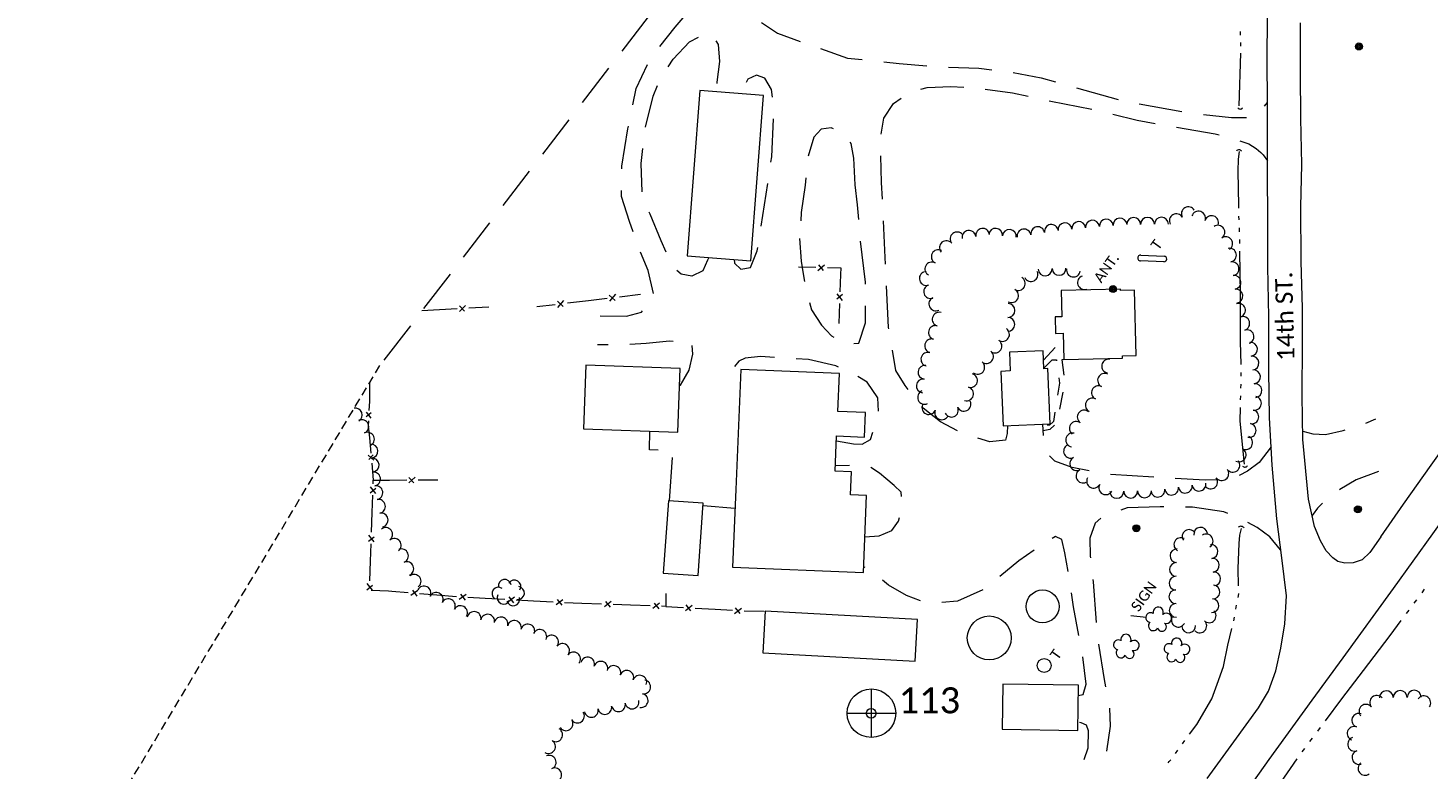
# Model space of a CAD drawing. Extents: x 296683 to 302265, y 46050 to 52727.
# Tile 19 of 26: x 299669 to 300476, y 50239 to 50667. Entities that reach past the tile are written whole.
import ezdxf
from ezdxf.enums import TextEntityAlignment as Align

# ---------------------------------------------------------------- set-up
doc = ezdxf.new("R2010")
doc.units = 0
doc.header["$MEASUREMENT"] = 0
for name, pattern in [('DGN Style 3', [37.5, 25, -12.5]), ('DGN Style 5', [20, 10, -10]), ('Echnl', [0.68, 0.25, -0.03, 0.02, -0.03, 0.02, -0.03, 0.02, -0.03, 0.25]), ('Wisdot3', [0.1875, 0.125, -0.0625])]:
    doc.linetypes.add(name, pattern=pattern)
for name, color, linetype, lineweight in [('Level 11', 7, 'Continuous', 25), ('Level 12', 241, 'Continuous', 25), ('Level 14', 1, 'Continuous', 25), ('Level 15', 40, 'Efen', 25), ('Level 17', 50, 'Wisdot3', 25), ('Level 18', 72, 'Etrel', 25), ('Level 19', 153, 'Echnl', 25), ('Level 4', 101, 'Continuous', 25)]:
    doc.layers.add(name, color=color, linetype=linetype, lineweight=lineweight)
doc.styles.add('CalibriRegular', font='calibri.ttf')
doc.styles.add('Style-IGR_FONT_0', font='calibri.ttf')
doc.linetypes.add('Efen', pattern='A,0.105,-0.0325,[20,dgnlstyle-ewdotudls.shx,S=0.000293,R=0,X=0,Y=0],-0.0325,0.105', length=0.275)
doc.linetypes.add('Etrel', pattern='A,0,[14,dgnlstyle-ewdotudls.shx,S=0.00065925,R=0,X=0,Y=0],-0.082294', length=0.082294)

# ---------------------------------------------------------------- blocks, each defined once
blk = doc.blocks.new('CULVRT')
at = {"layer": 'Level 15', "color": 40, "linetype": 'Continuous', "lineweight": 0}
blk.add_arc((10, 7.5), 12.5, 216.8804, 323.1199, dxfattribs=at)
blk = doc.blocks.new('CULVRT_1')
at = {"layer": 'Level 15', "color": 40, "linetype": 'Continuous', "lineweight": 0}
blk.add_arc((10, 7.5), 12.5, 216.8794, 323.1189, dxfattribs=at)
blk = doc.blocks.new('CULVRT_2')
at = {"layer": 'Level 15', "color": 40, "linetype": 'Continuous', "lineweight": 0}
blk.add_arc((10, 7.5), 12.5, 216.8793, 323.1189, dxfattribs=at)
blk = doc.blocks.new('CULVRT_3')
at = {"layer": 'Level 15', "color": 40, "linetype": 'Continuous', "lineweight": 0}
blk.add_arc((10, 7.5), 12.5, 216.879, 323.1185, dxfattribs=at)
blk = doc.blocks.new('POLE')
at = {"layer": 'Level 14', "color": 20, "linetype": 'Continuous', "lineweight": 0}
for centre, radius in [((-0.01, 0.02), 2.02), ((-0.01, 0.03), 1.52), ((0, -0.01), 1.01), ((0, 0), 0.502)]:
    blk.add_circle(centre, radius, dxfattribs=at)
blk = doc.blocks.new('SIGN')
at = {"layer": 'Level 14', "color": 20, "linetype": 'Continuous', "lineweight": 0, "style": 'Style-IGR_FONT_0'}
blk.add_text('SIGN', height=6, rotation=0.0001, dxfattribs=at).set_placement((-9.61, -0.01), align=Align.MIDDLE_LEFT)
blk = doc.blocks.new('TA')
at = {"layer": 'Level 12', "color": 241, "linetype": 'Continuous', "lineweight": 0, "style": 'Style-IGR_FONT_0'}
blk.add_text('T', height=6, rotation=359.99996, dxfattribs=at).set_placement((-1.95, 0.22), align=Align.MIDDLE_LEFT)
blk = doc.blocks.new('TK10')
at = {"layer": 'Level 12', "color": 241, "linetype": 'Continuous', "lineweight": 0}
for p, q in [((1.7, 1.6), (15.2, 1.63)), ((15.21, -1.67), (1.71, -1.7))]:
    blk.add_line(p, q, dxfattribs=at)
for centre, start, end in [((1.65, -0.05), 88.17384, 272.13192), ((15.14, -0.02), 272.26577, 88.00528)]:
    blk.add_arc(centre, 1.65, start, end, dxfattribs=at)
blk = doc.blocks.new('ANT')
at = {"layer": 'Level 14', "color": 20, "linetype": 'Continuous', "lineweight": 0, "style": 'Style-IGR_FONT_0'}
blk.add_text('ANT.', height=6, rotation=0.00008, dxfattribs=at).set_placement((0.55, 2.61), align=Align.MIDDLE_LEFT)
blk = doc.blocks.new('TREE')
at = {"layer": 'Level 18', "color": 93, "linetype": 'Continuous', "lineweight": 0}
for centre, radius, start, end in [((-4.47, 0.2), 2.78, 78.07141, 279.08246), ((-1.47, 4.28), 2.78, 1.3944, 209.16739), ((3.57, 2.42), 2.97, 278.42351, 139.65739), ((-2.01, -4.2), 2.61, 140.77956, 358.71217), ((3.46, -3.43), 2.97, 196.07432, 79.04759)]:
    blk.add_arc(centre, radius, start, end, dxfattribs=at)
blk = doc.blocks.new('PHOTOC')
at = {"layer": 'Level 4', "color": 73, "linetype": 'Continuous', "lineweight": 0}
for p, q in [((0.12, 14.06), (0.06, -13.8)), ((-13.79, 0.03), (14.12, 0.01))]:
    blk.add_line(p, q, dxfattribs=at)
blk.add_circle((0.17, 0.03), 14, dxfattribs=at)

msp = doc.modelspace()

# ---------------------------------------------------------------- linework, layer by layer
at = {"layer": 'Level 11', "color": 21, "linetype": 'Continuous', "lineweight": 13, "flags": 128}
for points in [[(300349, 50233.58), (300364.4, 50254.77), (300378.7, 50274.37), (300384.51, 50284.01), (300388.69, 50295.61), (300391.51, 50308.72), (300393.87, 50322.71), (300394.9, 50338.98), (300392.04, 50360.8), (300389.24, 50383.35), (300386.48, 50414.41), (300385.01, 50441.69), (300384.56, 50468.92), (300384.73, 50500.04), (300383.99, 50528.88), (300384.15, 50554.46), (300383.96, 50584.64), (300383.9, 50619.72), (300383.76, 50651.97), (300384.02, 50687.35)], [(300449.17, 50372.95), (300462.4, 50391.82), (300478.24, 50414.35), (300497.85, 50441.84), (300516.89, 50468.27), (300538.88, 50498.77), (300558.36, 50525.37), (300577.63, 50552.41), (300598.2, 50580.81), (300618.37, 50608.82), (300640.3, 50638.8), (300659.78, 50665.83), (300677.39, 50690.39)], [(300287.18, 50107.16), (300311.29, 50140.6), (300331.98, 50169.98), (300349.43, 50194.73), (300366.09, 50218.23), (300384.89, 50244.58), (300409.61, 50278.75), (300427.49, 50303.2), (300456.56, 50343.15), (300479.33, 50374.69), (300497.33, 50400.09), (300518.31, 50429.55), (300539.85, 50459.66), (300560.52, 50488.12), (300581.89, 50517.65), (300601.13, 50544.14), (300623.03, 50574.5), (300642.08, 50601.01), (300659.65, 50625.08), (300679.9, 50653.59), (300698.64, 50679.47)], [(300449.17, 50372.95), (300442.83, 50363.95), (300438.55, 50359.73), (300433.23, 50358.03), (300428.42, 50357.86), (300424.54, 50358.69), (300421.53, 50360.79), (300417.69, 50364.88), (300414.41, 50370.66), (300410.92, 50378.95), (300407.55, 50394.65), (300404.29, 50429.23), (300403.82, 50454.54), (300404.11, 50484.57), (300403.98, 50504.92), (300403.29, 50531.91), (300403.13, 50563.45), (300403.58, 50587.79), (300403.08, 50614.35), (300402.97, 50640.73), (300402.84, 50669.71)]]:
    msp.add_lwpolyline(points, dxfattribs=at)
at = {"layer": 'Level 12', "color": 241, "linetype": 'Continuous', "lineweight": 13, "flags": 128}
for points in [[(300085.69, 50532.26), (300093.11, 50627.75), (300056.4, 50630.6), (300048.98, 50535.12)], [(300266.3, 50475.27), (300300.28, 50476.02), (300300.25, 50477.42), (300308.02, 50477.59), (300307.19, 50515.28), (300299.12, 50515.1), (300299.1, 50515.94), (300264.81, 50515.18), (300265.14, 50500.01), (300261.33, 50499.93), (300261.54, 50490.35), (300265.96, 50490.45)], [(300258.47, 50438.24), (300257.15, 50470.1), (300254.77, 50470), (300254.34, 50480.39), (300234.94, 50479.58), (300235.39, 50468.71), (300230.08, 50468.49), (300231.38, 50437.11)], [(299989.26, 50435.4), (300043.69, 50433.42), (300045.03, 50470.1), (299990.59, 50472.08)], [(300075.2, 50355.58), (300150.68, 50352.45), (300152.52, 50396.81), (300143.36, 50397.19), (300143.91, 50410.52), (300134.41, 50410.91), (300135.26, 50431.22), (300151.36, 50430.55), (300151.95, 50444.69), (300136.04, 50445.35), (300136.95, 50467.2), (300079.9, 50469.56), (300077.03, 50400.38), (300077.06, 50400.38)], [(300055.41, 50350.66), (300058.3, 50392.4), (300038.17, 50393.79), (300035.27, 50352.05)], [(300092.72, 50305.97), (300180.64, 50301.15), (300181.96, 50325.26), (300094.04, 50330.08)], [(300274.78, 50287.37), (300231.16, 50288.05), (300230.75, 50261.96), (300274.38, 50261.28)]]:
    msp.add_lwpolyline(points, close=True, dxfattribs=at)
at = {"layer": 'Level 12', "color": 241, "linetype": 'Continuous', "lineweight": 13}
for centre, radius in [((300254.09, 50332.84), 9.49), ((300223.32, 50314.65), 12.66)]:
    msp.add_circle(centre, radius, dxfattribs=at)
at = {"layer": 'Level 12', "color": 241, "linetype": 'Continuous', "lineweight": 0}
msp.add_circle((300255.02, 50298.73), 4.01, dxfattribs=at)
at = {"layer": 'Level 14', "color": 20, "linetype": 'Continuous', "lineweight": 0}
msp.add_line((300305.07, 50327.57), (300313.87, 50326.59), dxfattribs=at)
at = {"layer": 'Level 15', "color": 40, "linetype": 'Continuous', "lineweight": 0}
for p, q in [((300124.47, 50526.78), (300128.32, 50529.97)), ((300124.73, 50530.06), (300127.48, 50526.77)), ((299974.39, 50505.43), (299977.96, 50509.39)), ((300004.1, 50512.52), (300007.51, 50509.47)), ((300004.34, 50509.01), (300007.91, 50512.98)), ((300138.64, 50512.93), (300135.32, 50510.22)), ((300135.36, 50513.23), (300138.5, 50509.34)), ((299917.59, 50506.31), (299920.64, 50503.24)), ((299917.61, 50503), (299921.22, 50506.52)), ((299974.15, 50508.93), (299977.56, 50505.88)), ((300047.98, 50330.42), (300051.95, 50333.5)), ((300048.35, 50333.71), (300051, 50330.32)), ((300076.32, 50328.78), (300080.29, 50331.85)), ((300076.68, 50332.06), (300079.34, 50328.67))]:
    msp.add_line(p, q, dxfattribs=at)
at = {"layer": 'Level 15', "color": 40, "linetype": 'Continuous', "lineweight": 0, "ltscale": 0.2}
for p, q in [((299866.72, 50444.6), (299863.81, 50442.26)), ((299863.87, 50444.88), (299866.58, 50441.48)), ((299865.05, 50420.18), (299868.19, 50417.17)), ((299867.91, 50420.29), (299865.35, 50417.58)), ((299888.38, 50404.07), (299892.08, 50407.35)), ((299888.52, 50407.32), (299891.36, 50404.16)), ((299866.16, 50398.33), (299869.44, 50401.02)), ((299869.41, 50398.05), (299866.29, 50401.89)), ((299865.2, 50370.4), (299868.48, 50373.09)), ((299868.44, 50370.11), (299865.32, 50373.95)), ((299864.24, 50342.46), (299867.51, 50345.16)), ((299867.48, 50342.18), (299864.36, 50346.02)), ((299893.63, 50342.01), (299889.66, 50339.07)), ((299893.2, 50338.78), (299890.66, 50342.18)), ((299921.49, 50339.75), (299917.51, 50336.82)), ((299921.06, 50336.53), (299918.52, 50339.93)), ((299949.35, 50338.23), (299945.46, 50335.18)), ((299949.01, 50334.99), (299946.38, 50338.32)), ((299977.27, 50336.73), (299973.37, 50333.68)), ((299976.92, 50333.49), (299974.29, 50336.82)), ((300005.17, 50335.73), (300001.32, 50332.61)), ((300004.88, 50332.48), (300002.19, 50335.76)), ((300033.1, 50334.73), (300029.26, 50331.61)), ((300032.81, 50331.48), (300030.12, 50334.76))]:
    msp.add_line(p, q, dxfattribs=at)
at = {"layer": 'Level 15', "color": 40, "linetype": 'Continuous', "lineweight": 0, "flags": 128}
for points in [[(300113.25, 50528.83), (300123.34, 50528.57)], [(300130.01, 50528.4), (300137.7, 50528.2), (300137.55, 50524.42)], [(300137.55, 50524.42), (300137.17, 50514.33)], [(299979.99, 50507.99), (299992.16, 50509.45)], [(299992.16, 50509.45), (300002.86, 50510.74)], [(300009.94, 50511.58), (300022.11, 50513.04)], [(299896, 50503.52), (299906.16, 50504.11)], [(299906.16, 50504.11), (299916.33, 50504.7)], [(299923.05, 50505.09), (299934.61, 50505.77)], [(299962.21, 50505.86), (299972.91, 50507.15)], [(300136.92, 50507.67), (300136.48, 50496.2)], [(300036.78, 50332.85), (300046.91, 50332.26)], [(300053.6, 50331.87), (300065.11, 50331.2)], [(300065.11, 50331.2), (300075.24, 50330.61)], [(300081.94, 50330.31), (300093.47, 50330.01)]]:
    msp.add_lwpolyline(points, dxfattribs=at)
at = {"layer": 'Level 15', "color": 40, "linetype": 'Continuous', "lineweight": 0, "ltscale": 0.2, "flags": 128}
for points in [[(299865.71, 50461.83), (299865.69, 50454.61)], [(299865.69, 50454.61), (299865.68, 50451.04), (299865.45, 50445.83)], [(299865.19, 50440.03), (299865.05, 50437.01), (299865.69, 50430.08)], [(299865.69, 50430.08), (299866.49, 50421.33)], [(299867.01, 50415.55), (299867.92, 50405.61)], [(299867.85, 50403.54), (299867.92, 50405.61), (299877.21, 50405.7)], [(299877.21, 50405.7), (299887.2, 50405.8)], [(299893.81, 50405.86), (299905.16, 50405.98)], [(299867.28, 50386.96), (299867.62, 50396.95)], [(299866.89, 50375.61), (299867.28, 50386.96)], [(299866.31, 50359.03), (299866.66, 50369.01)], [(299865.92, 50347.68), (299866.31, 50359.03)], [(299876.75, 50341.56), (299866.77, 50342.06)], [(299888.07, 50340.71), (299878.68, 50341.47), (299876.75, 50341.56)], [(299904.61, 50339.37), (299894.65, 50340.18)], [(300036.67, 50340.25), (300036.78, 50332.85), (300034.2, 50332.94)], [(299915.93, 50338.45), (299904.61, 50339.37)], [(299932.49, 50337.39), (299922.51, 50337.93)], [(299943.83, 50336.78), (299932.49, 50337.39)], [(299960.4, 50335.89), (299950.42, 50336.42)], [(299971.74, 50335.28), (299960.4, 50335.89)], [(299988.32, 50334.58), (299978.34, 50334.94)], [(299999.67, 50334.18), (299988.32, 50334.58)], [(300016.25, 50333.58), (300006.27, 50333.94)], [(300027.6, 50333.18), (300016.25, 50333.58)]]:
    msp.add_lwpolyline(points, dxfattribs=at)
at = {"layer": 'Level 17', "color": 51, "linetype": 'DGN Style 3', "lineweight": 0, "flags": 128}
for points in [[(300076.82, 50738.37), (300077.73, 50727.23), (300079.08, 50716.34), (300077.86, 50702.94), (300076.24, 50692.82), (300078.84, 50681.76), (300088.73, 50671.93), (300101.11, 50663.59), (300114.67, 50658.75), (300141.59, 50649.28), (300171.28, 50646.24), (300192.94, 50644.4), (300217.29, 50643.4), (300236.28, 50641.2), (300253.25, 50637.83), (300300.25, 50624.66), (300341.77, 50617.19), (300363.15, 50615.02), (300373.1, 50615.1), (300377.48, 50617.29), (300380.64, 50619.73), (300383.88, 50623.64)], [(299998.86, 50500.46), (300014.02, 50500.31), (300022.71, 50502.73), (300030, 50512.03), (300026.47, 50526.78), (300020.8, 50540.37), (300015.72, 50554.99), (300011.12, 50569.43), (300011.29, 50586.9), (300014.79, 50608.38), (300019.62, 50631.66), (300027.85, 50649.21), (300042.04, 50667.04), (300052.74, 50679.35), (300059.84, 50690.33), (300061.15, 50698.71), (300056.17, 50704.48), (300052.46, 50706.72)], [(300061.53, 50534.14), (300060.82, 50532.59), (300058.16, 50526.49), (300051.77, 50523.52), (300045.5, 50524.58), (300040.51, 50528.93), (300034.01, 50543.79), (300027.63, 50559.19), (300023.12, 50570.83), (300022.5, 50588.46), (300024.6, 50607.84), (300029.37, 50627.3), (300033.35, 50636.89), (300040.97, 50648.64), (300050.36, 50658.64), (300058.25, 50662.85), (300063.31, 50663), (300066.91, 50657.15), (300067.73, 50647.29), (300066.19, 50635.37), (300065.8, 50629.87)], [(300076.16, 50533), (300076.37, 50530.98), (300080.03, 50527.41), (300085.63, 50528.47), (300089.41, 50538), (300093.63, 50564.52), (300097.85, 50592.35), (300099.1, 50618.83), (300097.75, 50631.21), (300093.87, 50637.63), (300088.94, 50639.49), (300083.95, 50637.07), (300081.39, 50631.93), (300081.02, 50628.69)], [(300233.86, 50437.22), (300233.62, 50432.59), (300232.74, 50428.76), (300223.6, 50427.84), (300209.35, 50431.99), (300195.2, 50439.3), (300185.17, 50447.33), (300174.75, 50460.28), (300169.52, 50468.92), (300165.21, 50493.76), (300163.34, 50534.29), (300161.24, 50577.44), (300160.54, 50603.48), (300162.52, 50614.62), (300168.01, 50623.06), (300177.46, 50629.51), (300187.49, 50632.3), (300201.24, 50632.98), (300213.37, 50632.32), (300236.66, 50629.24), (300258.94, 50624.44), (300285.94, 50619.1), (300308.72, 50613.4), (300331.01, 50609.39), (300353.63, 50605.54), (300363.83, 50602.97), (300373.03, 50599.85), (300377.24, 50597.13), (300380.06, 50594.75), (300381.46, 50593.43), (300383.95, 50589.98)], [(300145.99, 50576.19), (300145.1, 50591.49), (300143.7, 50600), (300138.11, 50606.05), (300132.05, 50609.12), (300126.37, 50608.21), (300122.09, 50603.64), (300118.67, 50592.01), (300117.11, 50576), (300114.84, 50560.11), (300114.53, 50554.01), (300113.82, 50545.24)], [(300113.82, 50545.24), (300114.74, 50532.01), (300115.89, 50524.79), (300117.99, 50513.97), (300120.77, 50504.02), (300126.52, 50495.13), (300132.33, 50489.04), (300141.16, 50484.39), (300148.15, 50484.76), (300151.87, 50496.51), (300151.95, 50519.88), (300148.89, 50545.34), (300147.29, 50564.5), (300145.99, 50576.19)], [(300044.67, 50460.31), (300045.25, 50460.55), (300050.2, 50469.24), (300052.24, 50478.46), (300051.82, 50484.89), (300038.83, 50485.98), (300025.28, 50484.52), (300010.9, 50483.83), (299997.26, 50483.74)], [(300135.14, 50428.31), (300145.03, 50426.68), (300150.08, 50426.55), (300154.77, 50429.15), (300159.58, 50444.07), (300159.04, 50453.24), (300152.87, 50462.22), (300143.73, 50467.66), (300134.75, 50471.65), (300119.03, 50475.31), (300102.6, 50476.36), (300091.39, 50476.98), (300082.47, 50476.03), (300078.91, 50474.45), (300076.05, 50470.85), (300075.07, 50467.22), (300075.65, 50464.03), (300078.5, 50463.4), (300079.64, 50463.2)], [(300385.92, 50424.86), (300379, 50415.86), (300372.35, 50410.85), (300362.93, 50406.18), (300347.98, 50405.64), (300320.73, 50407.37), (300291.94, 50409.01), (300271.1, 50413.04), (300261.07, 50416.67), (300257.32, 50420.52), (300255.05, 50426.18), (300254.16, 50438.06)], [(300404.2, 50434.01), (300409.99, 50432.35), (300417.25, 50432.14), (300427.56, 50434.44), (300439.39, 50438.09), (300446.34, 50441.13)], [(300038.91, 50393.74), (300040.77, 50422.62), (300027.32, 50423.23), (300027.57, 50434.01)], [(300151.53, 50372.96), (300159.8, 50373.49), (300167.09, 50376.7), (300171.06, 50382.01), (300173.44, 50391.22), (300172.45, 50398.87), (300168.43, 50402.59), (300163.74, 50406.62), (300159.94, 50409.81), (300154.6, 50413.24), (300148.27, 50414.18), (300134.54, 50413.99)], [(300448, 50410.62), (300435.12, 50405.81), (300425.66, 50400.3), (300418.18, 50394.85), (300412.64, 50389.52), (300410.19, 50386.17), (300409.66, 50384.84)], [(300058.21, 50391), (300076.61, 50389.54)], [(300391.45, 50365.54), (300385.3, 50372.92), (300377.88, 50378.35), (300369.58, 50382.94), (300358.66, 50387.47), (300340.61, 50390.15), (300322.02, 50390.25), (300302.88, 50389.65), (300289.98, 50385.49), (300284.4, 50380.96), (300281.38, 50372.31), (300281.53, 50361.87), (300283.23, 50347.11), (300285.59, 50315.67), (300289.57, 50290.62), (300292.48, 50276.64), (300293.16, 50263.81), (300290.49, 50246.07), (300288.34, 50240.45)], [(300274.69, 50281.36), (300277.55, 50282.02), (300279.26, 50287.93), (300277.25, 50304.14), (300272, 50332.63), (300269.33, 50350.37), (300267.01, 50363.85), (300265.25, 50371.44), (300261.61, 50373.1), (300254.37, 50369.07), (300240.36, 50359.09), (300220.59, 50342.84), (300204.94, 50335.9), (300194.38, 50334.92), (300184.39, 50335.76), (300175.64, 50339.12), (300165.21, 50345.14), (300158.4, 50350.7), (300153.36, 50354.6), (300150.82, 50355.78)], [(300278.02, 50244.44), (300280.45, 50251.14), (300280.63, 50260.96), (300279.5, 50264.36), (300276.41, 50265.73), (300274.45, 50265.79)]]:
    msp.add_lwpolyline(points, dxfattribs=at)
at = {"layer": 'Level 17', "color": 51, "linetype": 'DGN Style 5', "lineweight": 0, "flags": 128}
for points in [[(300254.57, 50474.86), (300261.28, 50482.27), (300261.96, 50490.36)], [(300254.76, 50470.29), (300259.67, 50475.22), (300262.1, 50475.24), (300263.84, 50461.61), (300260.32, 50439.47), (300258.07, 50437.36), (300254.21, 50437.32)], [(300266.37, 50475.27), (300265.18, 50475.1), (300266.88, 50462.37), (300262.29, 50438.52), (300258.26, 50435.02), (300254.45, 50434.16)]]:
    msp.add_lwpolyline(points, dxfattribs=at)
at = {"layer": 'Level 18', "color": 93, "linetype": 'Continuous', "lineweight": 0}
for centre, radius, start, end in [((300331.25, 50555.44), 4, 29.92881, 209.91349), ((300338.18, 50559.43), 4, 29.92881, 209.91349), ((300344.03, 50556.9), 4, 341.38264, 161.36732), ((300351.61, 50554.35), 4, 341.38264, 161.36732), ((300211.63, 50545.79), 4, 8.48945, 188.47413), ((300219.54, 50546.97), 4, 8.48945, 188.47413), ((300226.98, 50547.03), 4, 354.77267, 174.75735), ((300234.95, 50546.31), 4, 354.77267, 174.75735), ((300243.41, 50546.61), 4, 9.47126, 189.45594), ((300251.31, 50547.92), 4, 9.47126, 189.45594), ((300259.2, 50549.24), 4, 9.47126, 189.45594), ((300267, 50550.14), 4, 5.48989, 185.47457), ((300274.96, 50550.9), 4, 5.48989, 185.47457), ((300282.92, 50551.67), 4, 5.48989, 185.47457), ((300290.85, 50552.34), 4, 4.43008, 184.41475), ((300298.83, 50552.96), 4, 4.43008, 184.41475), ((300306.68, 50553.28), 4, 0.54558, 180.53026), ((300314.68, 50553.36), 4, 0.54558, 180.53026), ((300322.68, 50553.43), 4, 0.54558, 180.53026), ((300355.24, 50548.8), 4, 304.06773, 124.05241), ((300198.59, 50539.87), 4, 39.20924, 219.19392), ((300204.79, 50544.93), 4, 39.20924, 219.19392), ((300359.72, 50542.18), 4, 304.06773, 124.05241), ((300193.9, 50534.66), 4, 62.26613, 242.25081), ((300361.94, 50535.55), 4, 280.55845, 100.54313), ((300186.99, 50522.09), 4, 108.15685, 288.14153), ((300190.18, 50527.58), 4, 62.26613, 242.25081), ((300247.41, 50524.4), 4, 206.38359, 26.36827), ((300255.57, 50527.6), 4, 182.1758, 2.16048), ((300263.56, 50527.91), 4, 182.1758, 2.16048), ((300271.91, 50526.97), 4, 170.15137, 350.13605), ((300363.41, 50527.68), 4, 280.55845, 100.54313), ((300189.48, 50514.49), 4, 108.15685, 288.14153), ((300240.1, 50519.19), 4, 241.03994, 61.02461), ((300278.29, 50519.72), 4, 108.84093, 288.82561), ((300364.6, 50519.88), 4, 277.76085, 97.74553), ((300192.52, 50507.41), 4, 115.71029, 295.69497), ((300236.23, 50512.19), 4, 241.03994, 61.02461), ((300365.67, 50511.95), 4, 277.76085, 97.74553), ((300194.43, 50498.57), 4, 74.21915, 254.20383), ((300234.15, 50503.65), 4, 269.48363, 89.46831), ((300367.12, 50503.72), 4, 287.98381, 107.96849), ((300192.26, 50490.88), 4, 74.21915, 254.20383), ((300230.99, 50489.8), 4, 236.74638, 56.73105), ((300234.08, 50495.65), 4, 269.48363, 89.46831), ((300369.59, 50496.11), 4, 287.98381, 107.96849), ((300190.08, 50483.18), 4, 74.31577, 254.30044), ((300226.6, 50483.11), 4, 236.74638, 56.73105), ((300372.05, 50488.5), 4, 287.98381, 107.96849), ((300374.05, 50481.24), 4, 276.15173, 96.13641), ((300187.92, 50475.48), 4, 74.31577, 254.30044), ((300221.72, 50477.04), 4, 230.99304, 50.97772), ((300374.91, 50473.28), 4, 276.15173, 96.13641), ((300186.24, 50468), 4, 82.8147, 262.79938), ((300216.68, 50470.83), 4, 230.99304, 50.97772), ((300292.19, 50471.52), 4, 80.46374, 260.44842), ((300375.77, 50465.33), 4, 276.15173, 96.13641), ((300185.24, 50460.06), 4, 82.8147, 262.79938), ((300212.54, 50463.22), 4, 253.49924, 73.48392), ((300289.87, 50463.31), 4, 63.63374, 243.61842), ((300376.62, 50457.37), 4, 276.15173, 96.13641), ((300186.03, 50453.53), 4, 114.13498, 294.11966), ((300210.26, 50455.55), 4, 253.49924, 73.48392), ((300282.76, 50448.98), 4, 63.63374, 243.61842), ((300286.32, 50456.15), 4, 63.63374, 243.61842), ((300376.38, 50450.1), 4, 258.88466, 78.86933), ((300188.48, 50447.62), 4, 157.64164, 337.62632), ((300195.88, 50444.57), 4, 157.64164, 337.62632), ((300201.48, 50446.12), 4, 205.05852, 25.0432), ((300208.73, 50449.51), 4, 205.05852, 25.0432), ((300278.11, 50442.1), 4, 55.11104, 235.09572), ((300374.84, 50442.25), 4, 258.88466, 78.86933), ((300273.54, 50435.54), 4, 55.11104, 235.09572), ((300373.3, 50434.4), 4, 258.88466, 78.86933), ((300271.48, 50428.87), 4, 79.29419, 259.27886), ((300371.26, 50427.37), 4, 242.19633, 62.18101), ((300270.23, 50422.39), 4, 116.65521, 296.63989), ((300367.53, 50420.29), 4, 242.19633, 62.18101), ((300273.82, 50415.24), 4, 116.65521, 296.63989), ((300363.86, 50414.35), 4, 217.16287, 37.14755), ((300277.41, 50408.09), 4, 116.65521, 296.63989), ((300283.52, 50405.14), 4, 151.59942, 331.5841), ((300351.11, 50404.69), 4, 217.16287, 37.14755), ((300357.49, 50409.52), 4, 217.16287, 37.14755), ((300290.56, 50401.34), 4, 151.59942, 331.5841), ((300296.91, 50399.24), 4, 181.04866, 1.03333), ((300304.91, 50399.39), 4, 181.04866, 1.03333), ((300312.91, 50399.53), 4, 181.04866, 1.03333), ((300320.62, 50399.95), 4, 188.33406, 8.31874), ((300328.54, 50401.11), 4, 188.33406, 8.31874), ((300336.45, 50402.26), 4, 188.33406, 8.31874), ((300344.37, 50403.42), 4, 188.33406, 8.31874), ((300333.86, 50368.51), 3.96, 62.47102, 242.45569), ((300338.6, 50373.22), 3.96, 34.31571, 214.30039), ((300345.27, 50374.49), 3.96, 6.57525, 186.55993), ((300348.49, 50370.61), 3.96, 303.2795, 123.26418), ((300331.58, 50362.07), 3.96, 87.97127, 267.95595), ((300351.32, 50364.51), 3.96, 275.60306, 95.58774), ((300331.3, 50354.17), 3.96, 87.97127, 267.95595), ((300352.09, 50356.64), 3.96, 275.60306, 95.58774), ((300331.02, 50346.26), 3.96, 87.97127, 267.95595), ((300352.86, 50348.76), 3.96, 275.60306, 95.58774), ((300330.98, 50338.48), 3.96, 91.42894, 271.41362), ((300352.47, 50341.25), 3.96, 265.40584, 85.39052), ((300331.17, 50330.57), 3.96, 91.42894, 271.41362), ((300351.84, 50333.36), 3.96, 265.40584, 85.39052), ((300332.37, 50324.87), 3.96, 152.67442, 332.6591), ((300344.85, 50321.59), 3.96, 227.11611, 47.10079), ((300350.23, 50327.38), 3.96, 227.11611, 47.10079), ((300338.31, 50321.6), 3.96, 184.68336, 4.66804), ((300452.45, 50280.13), 4.01, 1.0076, 180.99228), ((300460.47, 50280.27), 4.01, 1.0076, 180.99228), ((300468.5, 50280.41), 4.01, 1.0076, 180.99228), ((300440.68, 50272.31), 4.01, 39.74521, 219.72988), ((300446.86, 50277.44), 4.01, 39.74521, 219.72988), ((300474.03, 50277.19), 4.01, 323.4697, 143.45438), ((300436.55, 50267.11), 4.01, 70.37224, 250.35692), ((300433.85, 50259.55), 4.01, 70.37224, 250.35692), ((300434.17, 50253.31), 4.01, 108.07275, 288.05743), ((300436.65, 50245.68), 4.01, 108.07275, 288.05743), ((300440.12, 50239.4), 4.01, 128.23956, 308.22423)]:
    msp.add_arc(centre, radius, start, end, dxfattribs=at)
at = {"layer": 'Level 18', "color": 93, "linetype": 'Continuous', "lineweight": 0, "ltscale": 0.2}
for centre, radius, start, end in [((299852.01, 50446.39), 4, 343.15342, 346.93198), ((299857.52, 50443.3), 4, 301.77991, 97.96105), ((299861.32, 50436.6), 4, 294.16131, 114.14599), ((299864.58, 50429.31), 4, 294.16131, 114.14599), ((299866.66, 50422.47), 4, 274.30842, 94.2931), ((299867.26, 50414.5), 4, 274.30842, 94.2931), ((299868.06, 50406.36), 4, 279.76822, 99.7529), ((299869.41, 50398.48), 4, 279.76822, 99.7529), ((299870.91, 50390.58), 4, 281.23394, 101.21861), ((299872.46, 50382.74), 4, 281.23394, 101.21861), ((299875.07, 50374.32), 4, 308.31428, 128.29896), ((299880.02, 50368.05), 4, 308.31428, 128.29896), ((299884.22, 50362), 4, 292.46159, 112.44627), ((299887.27, 50354.62), 4, 292.46159, 112.44627), ((299891.48, 50347.31), 4, 306.31437, 126.29905), ((299943.75, 50344.67), 3.71, 9.72168, 189.70636), ((299949.36, 50344.34), 3.71, 328.41133, 148.39601), ((299897.19, 50340.55), 4, 332.74496, 152.72963), ((299904.29, 50336.89), 4, 332.74496, 152.72963), ((299940.1, 50340.22), 3.71, 53.58874, 233.57342), ((299943.15, 50337.86), 3.71, 153.52112, 333.5058), ((299951.41, 50340.56), 3.71, 263.594, 83.57868), ((299911.28, 50333.19), 4, 330.58118, 150.56586), ((299918.24, 50329.26), 4, 330.58118, 150.56586), ((299948.65, 50336.93), 3.71, 195.11209, 15.09677), ((299926.1, 50325.86), 4, 348.62256, 168.60724), ((299933.93, 50324.29), 4, 348.62256, 168.60724), ((299941.63, 50322.72), 4, 345.19023, 165.1749), ((299949.36, 50320.68), 4, 345.19023, 165.1749), ((299957.08, 50318.63), 4, 345.19023, 165.1749), ((299963.99, 50315.47), 4, 334.80774, 154.79242), ((299970.82, 50312.28), 4, 322.27836, 142.26304), ((299977.13, 50307.39), 4, 322.27836, 142.26304), ((299983.45, 50302.5), 4, 322.27836, 142.26304), ((299991.61, 50299.54), 4, 342.59401, 162.57868), ((299999.23, 50297.15), 4, 342.59401, 162.57868), ((300006.71, 50294.67), 4, 339.54862, 159.5333), ((300014.2, 50291.88), 4, 339.54862, 159.5333), ((300021.68, 50289.09), 4, 339.54862, 159.5333), ((300023.92, 50286.39), 4, 259.78769, 79.77237), ((300001.54, 50274.51), 4, 191.82277, 11.80745), ((300009.36, 50276.15), 4, 191.82277, 11.80745), ((300017.2, 50277.75), 4, 191.48204, 11.46672), ((300022.5, 50278.53), 4, 259.78769, 79.77237), ((299979.1, 50265.12), 4, 214.28249, 34.26717), ((299985.71, 50269.62), 4, 214.28249, 34.26717), ((299993.72, 50272.88), 4, 191.82277, 11.80745), ((299973.15, 50258.78), 4, 238.92651, 58.91119), ((299969.03, 50251.94), 4, 238.92651, 58.91119), ((299969.43, 50242.88), 4, 293.71581, 113.70049), ((299972.62, 50235.59), 4, 292.87424, 112.85891)]:
    msp.add_arc(centre, radius, start, end, dxfattribs=at)
at = {"layer": 'Level 19', "color": 161, "linetype": 'Continuous', "lineweight": 0, "flags": 128}
for points in [[(300368.31, 50662.48), (300368.26, 50664.56)], [(300368.47, 50656.22), (300368.42, 50658.31)], [(300367.61, 50621.78), (300368.47, 50652.05)], [(300367.28, 50562.64), (300367.24, 50564.13), (300366.96, 50584.05), (300367.06, 50590.91), (300367.8, 50595.28)], [(300367.48, 50555.87), (300367.42, 50558.13)], [(300367.69, 50549.1), (300367.62, 50551.36)], [(300367.89, 50542.33), (300367.82, 50544.59)], [(300368.3, 50505.1), (300368.3, 50512.57), (300367.99, 50537.82)], [(300368.63, 50472.4), (300368.31, 50485.78), (300368.3, 50505.1)], [(300368.55, 50458.87), (300368.61, 50461.12)], [(300368.73, 50465.63), (300368.76, 50467.03), (300368.74, 50467.89)], [(300368.38, 50452.11), (300368.44, 50454.36)], [(300370.54, 50415.01), (300368.07, 50439.83), (300368.27, 50447.6)], [(300367.18, 50344.79), (300367, 50354.75), (300367.45, 50369.09), (300367.91, 50374.01), (300368.85, 50377.84)], [(300366.87, 50337.97), (300367.26, 50340.11), (300367.26, 50340.22)], [(300473.01, 50340.73), (300474.51, 50342.73)], [(300365.62, 50331.22), (300366.04, 50333.47)], [(300468.52, 50334.73), (300470.02, 50336.73)], [(300364.38, 50324.48), (300364.79, 50326.73)], [(300439.16, 50295.83), (300454.56, 50316.07), (300461.04, 50324.72)], [(300464.03, 50328.72), (300465.53, 50330.72)], [(300354.87, 50288), (300358.52, 50298.2), (300360.98, 50310.44), (300363.34, 50320.03)], [(300417.35, 50266.89), (300426.79, 50279.57), (300439.16, 50295.83)], [(300338.94, 50259.06), (300343.14, 50264.69), (300351.83, 50279.5), (300354.87, 50288)], [(300412.86, 50260.88), (300414.36, 50262.89)], [(300334.84, 50253.55), (300336.21, 50255.39)], [(300403.9, 50248.86), (300405.4, 50250.86)], [(300408.38, 50254.87), (300409.88, 50256.88)], [(300326.64, 50242.52), (300327.19, 50243.28), (300328, 50244.37)], [(300330.73, 50248.04), (300332.1, 50249.88)], [(300380.36, 50215.01), (300400.92, 50244.85)]]:
    msp.add_lwpolyline(points, dxfattribs=at)
at = {"layer": 'Level 4', "color": 73, "linetype": 'DGN Style 3', "lineweight": 0, "flags": 128}
msp.add_lwpolyline([(300552.76, 51356.52), (299872.08, 50472.44)], dxfattribs=at)
at = {"layer": 'Level 4', "color": 73, "linetype": 'DGN Style 3', "lineweight": 0, "ltscale": 0.2, "flags": 128}
msp.add_lwpolyline([(299332.84, 49573.58), (299872.08, 50472.44)], dxfattribs=at)

# ---------------------------------------------------------------- block references
at = {"layer": 'Level 12', "color": 241, "linetype": 'Continuous', "lineweight": 0, "rotation": 54.36614342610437}
for p in [(300319.81, 50541.19), (300261.73, 50304.68)]:
    msp.add_blockref('TA', p, dxfattribs=at)
at = {"layer": 'Level 12', "color": 241, "linetype": 'Continuous', "lineweight": 0, "xscale": 0.9999982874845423, "yscale": 0.9999982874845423, "zscale": 0.9999982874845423, "rotation": 357.825549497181}
msp.add_blockref('TK10', (300308.96, 50533.98), dxfattribs=at)
at = {"layer": 'Level 14', "color": 20, "linetype": 'Continuous', "lineweight": 0, "rotation": 54.36614342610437}
for name, p in [('POLE', (300436.63, 50655.99)), ('ANT', (300287.33, 50518.84)), ('POLE', (300294.78, 50515.98)), ('POLE', (300436.03, 50388.9)), ('POLE', (300308.21, 50377.94)), ('SIGN', (300312.62, 50338.86))]:
    msp.add_blockref(name, p, dxfattribs=at)
at = {"layer": 'Level 15', "color": 40, "linetype": 'Continuous', "lineweight": 0}
for name, p, xscale, yscale, zscale, rotation in [('CULVRT_3', (300366.71, 50620.63), 0.1459483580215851, 0.1459483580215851, 0.1459483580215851, 359.8427852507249), ('CULVRT_2', (300369.01, 50595.51), 0.1539470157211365, 0.1539470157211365, 0.1539470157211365, 177.4862066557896), ('CULVRT_1', (300369.46, 50413.78), 0.1464836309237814, 0.1464836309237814, 0.1464836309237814, 6.13341983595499), ('CULVRT', (300370.42, 50377.91), 0.1717833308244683, 0.1717833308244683, 0.1717833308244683, 170.247359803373)]:
    msp.add_blockref(name, p, dxfattribs=dict(at, xscale=xscale, yscale=yscale, zscale=zscale, rotation=rotation))
at = {"layer": 'Level 18', "color": 93, "linetype": 'Continuous', "lineweight": 0, "rotation": 54.36614342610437}
for p in [(300320.71, 50325.15), (300302.06, 50309.48), (300331.35, 50307.23)]:
    msp.add_blockref('TREE', p, dxfattribs=at)
at = {"layer": 'Level 4', "color": 73, "linetype": 'Continuous', "lineweight": 0}
msp.add_blockref('PHOTOC', (300155.16, 50271.17), dxfattribs=at)
at = {"layer": 'Level 4', "color": 73, "linetype": 'Continuous', "lineweight": 0, "xscale": 0.2, "yscale": 0.2, "zscale": 0.2}
msp.add_blockref('PHOTOC', (300155.16, 50271.17), dxfattribs=at)

# ---------------------------------------------------------------- texts
at = {"layer": 'Level 11', "color": 21, "linetype": 'Continuous', "lineweight": 0, "style": 'CalibriRegular'}
msp.add_text('14th ST.', height=10, rotation=91.4583, dxfattribs=at).set_placement((300399.45, 50474.69))
at = {"layer": 'Level 4', "color": 73, "linetype": 'Continuous', "lineweight": 0, "style": 'CalibriRegular'}
msp.add_text('113', height=15, dxfattribs=at).set_placement((300170.99, 50271.14))
msp.add_text('113', height=15, dxfattribs=at).set_placement((300170.99, 50271.14))

doc.saveas('drawing.dxf')
